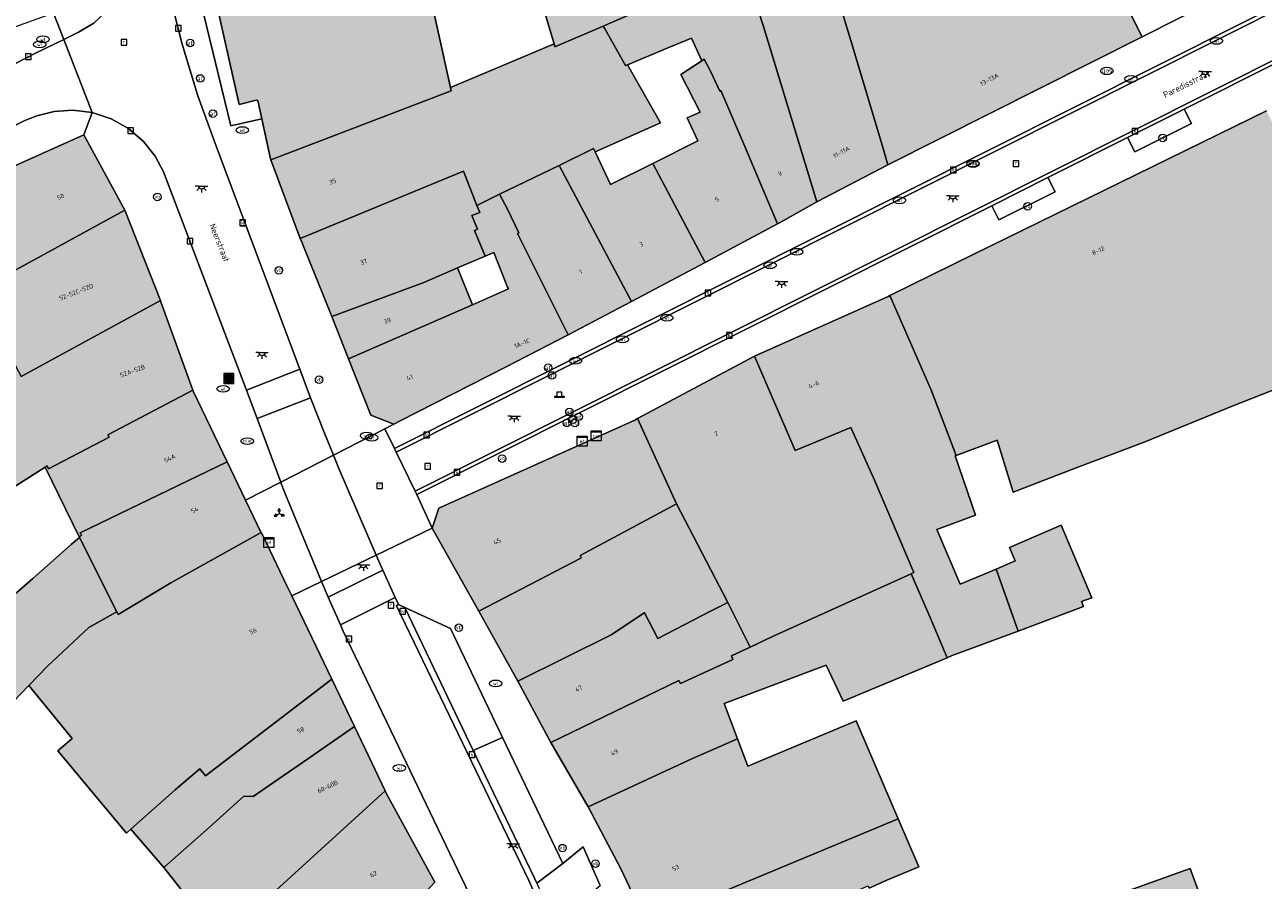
# Model space of a CAD drawing. Header units: metres. Extents: x 196496 to 197479, y 355250 to 356324.
# Tile 78 of 119: x 196817 to 196916, y 356095 to 356163. Entities that reach past the tile are written whole.
import ezdxf
from ezdxf.enums import TextEntityAlignment as Align

# ---------------------------------------------------------------- set-up
doc = ezdxf.new("R2010")
doc.units = ezdxf.units.M
doc.layers.get('0').update_dxf_attribs({"lineweight": 9})
for name, color, linetype, lineweight in [('B-WE-IE-MEUBILAIR_WEGMEUBILAIR-S', 251, 'Continuous', 9), ('B-WE-IE-MEUBILAIR_WEGMEUBILAIR_VERKEERSBORD-S', 251, 'Continuous', 9), ('B-WE-KL-BRANDSTOF_PUT-S', 251, 'Continuous', 9), ('B-WE-KL-DATA-S', 251, 'Continuous', 9), ('B-WE-KL-ET_KAST-S', 251, 'Continuous', 9), ('B-WE-KL-ET_LS_OV_LICHTPUNT-S', 251, 'Continuous', 9), ('B-WE-KL-GAS_PUT-S', 251, 'Continuous', 9), ('B-WE-KL-WATER-S', 251, 'Continuous', 9), ('B-WE-OG-BEBOUWING-GV', 251, 'Continuous', 9), ('B-WE-OG-BEBOUWING_HUISNUMMER-T35', 90, 'Continuous', 9), ('B-WE-OG-BEBOUWING_STRAATNAAM-T35', 130, 'Continuous', 9), ('B-WE-OG-TERREIN_ERF-GV', 251, 'Continuous', 9), ('B-WE-RI-GWA_KOLK-S', 251, 'Continuous', 9), ('B-WE-RI-GWA_RIOOLPUT-S', 251, 'Continuous', 9), ('B-WE-VH-GOOT-G', 251, 'Continuous', 9), ('B-WE-VH-VERHARDING_BETONSTRAATSTEEN-GV', 251, 'Continuous', 9), ('B-WE-VH-VERHARDING_OPEN-GV', 251, 'Continuous', 9), ('B-WE-VH-VERHARDING_STRAATBAKSTEEN-GV', 251, 'Continuous', 9), ('B-WE-VW-AFSLUITPAAL-S', 251, 'Continuous', 9), ('B-WE-VW-VRI-S', 251, 'Continuous', 9), ('B-WE-VW-VRI_POLLER-S', 251, 'Continuous', 9)]:
    doc.layers.add(name, color=color, linetype=linetype, lineweight=lineweight)
doc.layers.add('X-XX-AL-PRESENTATIE_GEBOUW3-V', color=7, linetype='Continuous', lineweight=9, true_color=0xebe1d6)
doc.styles.add('NLCS-ISO', font='NLCS-ISO.ttf')
doc.styles.add('NLCS-ISO-ANNOTATIEF-T35', font='NLCS-ISO.ttf', dxfattribs={"height": 3.5})

# ---------------------------------------------------------------- blocks, each defined once
blk = doc.blocks.new('SIE-WEG_AFVALBAK-SO')
at = {"linetype": 'ByBlock', "lineweight": 18}
h = blk.add_hatch(color=0, dxfattribs=at)
h.dxf.hatch_style = 1
h.paths.add_polyline_path([(-1.5, -1.5), (1.5, -1.5), (1.5, 1.5), (-1.5, 1.5)])
at = {"color": 0, "linetype": 'ByBlock', "lineweight": 18}
for points in [[(-2, -2), (2, -2), (2, 2), (-2, 2)], [(-1.5, -1.5), (1.5, -1.5), (1.5, 1.5), (-1.5, 1.5)]]:
    blk.add_lwpolyline(points, close=True, dxfattribs=at)
blk = doc.blocks.new('SIE-WEG_VERKEERSBORD_WEGWIJZER-SO')
at = {"linetype": 'ByBlock', "lineweight": 18}
h = blk.add_hatch(color=0, dxfattribs=at)
h.dxf.hatch_style = 1
h.paths.add_polyline_path([(0.5, 1), (0, 2), (-0.5, 1)])
h = blk.add_hatch(color=0, dxfattribs=at)
h.dxf.hatch_style = 1
h.paths.add_polyline_path([(-1.38, -0.22), (-2, -1.15), (-0.88, -1.09)])
h = blk.add_hatch(color=0, dxfattribs=at)
h.dxf.hatch_style = 1
h.paths.add_polyline_path([(1.38, -0.22), (2, -1.15), (0.88, -1.09)])
at = {"color": 0, "linetype": 'ByBlock', "lineweight": 18}
for points in [[(-1.13, -0.65), (0, 0)], [(0, 1), (0, 0)], [(1.13, -0.65), (0, 0)]]:
    blk.add_lwpolyline(points, dxfattribs=at)
for points in [[(0.5, 1), (0, 2), (-0.5, 1)], [(-1.38, -0.22), (-2, -1.15), (-0.88, -1.09)], [(1.38, -0.22), (2, -1.15), (0.88, -1.09)]]:
    blk.add_lwpolyline(points, close=True, dxfattribs=at)
blk = doc.blocks.new('SKL-ET_KAST_ELEKTRA-SO')
at = {"color": 0, "linetype": 'ByBlock', "lineweight": 18}
for points in [[(-2, 2), (2, 2), (2, 1.68), (-2, 1.68)], [(-2, 1.52), (2, 1.52), (2, -2), (-2, -2)]]:
    blk.add_lwpolyline(points, close=True, dxfattribs=at)
at = {"color": 0, "linetype": 'ByBlock', "lineweight": 18, "style": 'NLCS-ISO'}
blk.add_text('et', height=1.5, dxfattribs=at).set_placement((0, 0), align=Align.MIDDLE_CENTER)
blk = doc.blocks.new('SKL-DATA_SIGNAAL_CAIKAST-SO')
at = {"color": 0, "linetype": 'ByBlock', "lineweight": 18}
for points in [[(-2, 2), (2, 2), (2, 1.68), (-2, 1.68)], [(-2, 1.52), (2, 1.52), (2, -2), (-2, -2)]]:
    blk.add_lwpolyline(points, close=True, dxfattribs=at)
at = {"color": 0, "linetype": 'ByBlock', "lineweight": 18, "style": 'NLCS-ISO'}
blk.add_text('cai', height=1.5, dxfattribs=at).set_placement((0, 0), align=Align.MIDDLE_CENTER)
blk = doc.blocks.new('SVW-POLLER-SO')
at = {"lineweight": 18}
blk.add_lwpolyline([(2, -1), (2, -0.8), (1, -0.8), (1, 1), (-1, 1), (-1, -0.8), (-2, -0.8), (-2, -1)], close=True, dxfattribs=at)
blk.add_lwpolyline([(-1, -0.8), (1, -0.8)], dxfattribs=at)
blk = doc.blocks.new('SKL-VRI_PAAL-SO')
at = {"lineweight": 18}
blk.add_circle((0, 0), 1.59, dxfattribs=at)
at = {"lineweight": 18, "style": 'NLCS-ISO'}
blk.add_text('vri', height=1.8, dxfattribs=at).set_placement((-0.06, 0.08), align=Align.MIDDLE_CENTER)
blk = doc.blocks.new('SIE-WEG_PAAL_VERKEERSBORD-SO')
at = {"color": 0, "linetype": 'ByBlock', "lineweight": 18}
blk.add_circle((0, 0), 1.5, dxfattribs=at)
at = {"color": 0, "linetype": 'ByBlock', "lineweight": 18, "style": 'NLCS-ISO'}
blk.add_text('vb', height=1.5, dxfattribs=at).set_placement((0, 0.13), align=Align.MIDDLE_CENTER)
blk = doc.blocks.new('SVW-AFSLUITPAAL-SO')
at = {"lineweight": 18}
blk.add_circle((0, 0), 1.5, dxfattribs=at)
at = {"lineweight": 18, "style": 'NLCS-ISO'}
blk.add_text('af', height=1.8, dxfattribs=at).set_placement((0, 0), align=Align.MIDDLE_CENTER)
blk = doc.blocks.new('SKL-BENZINEPUT_OLIEPUT-SO')
at = {"color": 0, "linetype": 'ByBlock', "lineweight": 18}
blk.add_ellipse((0, 0), major_axis=(2.5, 0), ratio=0.54, dxfattribs=at)
at = {"color": 0, "linetype": 'ByBlock', "lineweight": 18, "style": 'NLCS-ISO'}
blk.add_text('olie', height=1.5, dxfattribs=at).set_placement((0, 0.16), align=Align.MIDDLE_CENTER)
blk = doc.blocks.new('SRI-KOLK-SO')
at = {"color": 0, "linetype": 'ByBlock', "lineweight": 18}
blk.add_lwpolyline([(-1.125, -1.125), (1.125, -1.125), (1.125, 1.125), (-1.125, 1.125)], close=True, dxfattribs=at)
at = {"color": 0, "linetype": 'ByBlock', "lineweight": 18, "style": 'NLCS-ISO'}
blk.add_text('k', height=1.5, dxfattribs=at).set_placement((0, 0), align=Align.MIDDLE_CENTER)
blk = doc.blocks.new('SKL-WATER_WATERLEIDINGPUT-SO')
at = {"color": 0, "linetype": 'ByBlock', "lineweight": 18}
blk.add_ellipse((0, 0), major_axis=(2.5, 0), ratio=0.54, dxfattribs=at)
at = {"color": 0, "linetype": 'ByBlock', "lineweight": 18, "style": 'NLCS-ISO'}
blk.add_text('wl', height=1.5, dxfattribs=at).set_placement((0, 0), align=Align.MIDDLE_CENTER)
blk = doc.blocks.new('SRI-PUT_INSPECTIEPUT_RIOOLPUT-SO')
at = {"color": 0, "linetype": 'ByBlock', "lineweight": 18}
blk.add_lwpolyline([(-1.12, -1.12), (1.12, -1.12), (1.12, 1.12), (-1.12, 1.12)], close=True, dxfattribs=at)
at = {"color": 0, "linetype": 'ByBlock', "lineweight": 18, "style": 'NLCS-ISO'}
blk.add_text('r', height=1.5, dxfattribs=at).set_placement((0, 0.28), align=Align.MIDDLE_CENTER)
blk = doc.blocks.new('SKL-GAS_PUT-SO')
at = {"color": 0, "linetype": 'ByBlock', "lineweight": 18}
blk.add_ellipse((0, 0), major_axis=(2.5, 0), ratio=0.601255, dxfattribs=at)
at = {"color": 0, "linetype": 'ByBlock', "lineweight": 18, "style": 'NLCS-ISO'}
blk.add_text('gas', height=1.8, dxfattribs=at).set_placement((0.12, 0.3), align=Align.MIDDLE_CENTER)
blk = doc.blocks.new('SKL-ET_OV_LICHTPUNT-SO')
at = {"color": 0, "linetype": 'ByBlock', "lineweight": 18}
for points in [[(-1.25, 0), (-2.5, 0)], [(1.25, 0), (2.5, 0)], [(-0.92, -0.85), (-1.83, -1.7)], [(0, -1.25), (0, -2.5)], [(0.92, -0.85), (1.83, -1.7)]]:
    blk.add_lwpolyline(points, dxfattribs=at)
blk.add_lwpolyline([(0, 0), (1.25, 0, -1), (-1.25, 0)], format="xyb", close=True, dxfattribs=at)

msp = doc.modelspace()

# ---------------------------------------------------------------- hatches: boundary and pattern name
at = {"layer": 'X-XX-AL-PRESENTATIE_GEBOUW3-V'}
for points in [[(196906.227, 356162.048), (196898.574, 356177.232), (196897.505, 356179.354), (196883.962, 356172.553), (196883.453, 356172.297), (196883.005, 356173.175), (196882.462, 356174.24), (196880.032, 356173.004), (196878.881, 356175.273), (196872.278, 356171.928), (196871.897, 356173.205), (196859.439, 356169.476), (196857.108, 356168.778), (196859.29, 356161.488), (196859.359, 356161.258), (196863.218, 356162.908), (196872.467, 356166.949), (196873.558, 356167.458), (196874.403, 356167.852), (196874.529, 356167.465), (196880.467, 356169.513), (196880.871, 356168.701), (196883.128, 356161.225), (196885.552, 356153.144), (196885.923, 356151.827)], [(196832.483, 356171.152), (196833.437, 356166.951), (196831.907, 356166.613), (196834.147, 356156.647), (196835.505, 356156.994), (196835.641, 356156.98), (196835.961, 356155.512), (196836.659, 356152.309), (196836.686, 356152.237), (196851.088, 356157.738), (196851.027, 356158.014), (196849.099, 356166.679), (196848.681, 356168.558), (196847.278, 356174.865), (196847.441, 356174.907), (196847.335, 356175.303), (196847.288, 356175.451)], [(196874.529, 356167.465), (196876.021, 356162.878), (196880.265, 356148.898), (196885.923, 356151.827), (196885.552, 356153.144), (196883.128, 356161.225), (196880.871, 356168.701), (196880.467, 356169.513)], [(196880.265, 356148.898), (196876.021, 356162.878), (196874.529, 356167.465), (196874.403, 356167.852), (196873.558, 356167.458), (196872.467, 356166.949), (196863.218, 356162.908), (196863.315, 356162.736), (196864.992, 356159.754), (196865.149, 356159.819), (196868.33, 356161.142), (196870.252, 356161.942), (196871.091, 356160.136), (196871.28, 356160.272), (196871.776, 356159.298), (196872.51, 356157.725), (196872.599, 356157.759), (196874.511, 356153.311), (196877.12, 356147.126), (196877.297, 356147.22)], [(196862.569, 356152.879), (196867.785, 356155.189), (196865.149, 356159.819), (196864.992, 356159.754), (196863.315, 356162.736), (196863.218, 356162.908), (196859.359, 356161.258), (196859.29, 356161.488), (196851.027, 356158.014), (196851.088, 356157.738), (196836.686, 356152.237), (196839.032, 356145.975), (196852.062, 356151.339), (196853.113, 356148.606), (196854.938, 356149.485), (196859.707, 356151.792), (196862.45, 356153.13)], [(196877.12, 356147.126), (196874.511, 356153.311), (196872.599, 356157.759), (196872.51, 356157.725), (196871.776, 356159.298), (196871.28, 356160.272), (196871.091, 356160.136), (196869.409, 356159.032), (196870.954, 356156.047), (196869.913, 356155.577), (196870.778, 356153.758), (196867.163, 356151.956), (196871.345, 356144.06)], [(196935.773, 356133.767), (196934.519, 356136.927), (196926.91, 356133.662), (196924.82, 356132.764), (196923.239, 356136.444), (196932.308, 356140.009), (196930.252, 356145.424), (196924.398, 356143.118), (196921.178, 356150.541), (196921.045, 356150.9), (196919.214, 356150.035), (196916.149, 356156.153), (196892.806, 356144.714), (196886.095, 356141.404), (196889.426, 356133.819), (196891.385, 356128.655), (196894.667, 356129.872), (196895.93, 356125.737), (196900.957, 356127.673), (196906.384, 356129.72), (196913.542, 356132.632), (196921.203, 356135.643), (196922.811, 356131.901), (196924.16, 356128.768), (196928.258, 356130.531)], [(196821.763, 356154.244), (196807.153, 356147.691), (196810.41, 356140.431), (196810.485, 356140.263), (196825.027, 356148.227)], [(196865.471, 356140.945), (196871.345, 356144.06), (196867.163, 356151.956), (196863.804, 356150.282), (196862.569, 356152.879), (196862.45, 356153.13), (196859.707, 356151.792)], [(196860.421, 356138.266), (196865.471, 356140.945), (196859.707, 356151.792), (196854.938, 356149.485), (196855.562, 356148.29), (196856.483, 356146.425), (196856.362, 356146.359)], [(196841.541, 356139.745), (196848.905, 356142.45), (196851.59, 356143.613), (196853.787, 356144.564), (196852.937, 356146.612), (196853.181, 356146.713), (196852.739, 356147.785), (196853.357, 356148.041), (196853.113, 356148.606), (196852.062, 356151.339), (196839.032, 356145.975), (196839.15, 356145.66)], [(196853.787, 356144.564), (196854.487, 356144.855), (196855.579, 356142.089), (196855.657, 356141.934), (196852.774, 356140.678), (196842.888, 356136.373), (196844.664, 356131.856), (196846.511, 356131.152), (196846.956, 356131.38), (196855.475, 356135.734), (196860.421, 356138.266), (196856.362, 356146.359), (196856.483, 356146.425), (196855.562, 356148.29), (196854.938, 356149.485), (196853.113, 356148.606), (196853.357, 356148.041), (196852.739, 356147.785), (196853.181, 356146.713), (196852.937, 356146.612)], [(196802.626, 356134.182), (196797.399, 356140.746), (196788.676, 356134.443), (196790.487, 356131.954), (196782.809, 356125.625), (196787.004, 356120.551), (196792.408, 356125.019), (196798.103, 356130.146), (196801.358, 356126.443), (196806.464, 356130.741), (196810.56, 356133.154), (196811.84, 356133.984), (196816.026, 356136.319), (196816.755, 356134.961), (196827.866, 356141.014), (196825.027, 356148.227), (196810.485, 356140.263), (196809.383, 356139.637), (196809.597, 356139.198)], [(196852.774, 356140.678), (196851.59, 356143.613), (196848.905, 356142.45), (196841.541, 356139.745), (196842.888, 356136.373)], [(196815.558, 356125.485), (196815.459, 356125.684), (196818.67, 356127.733), (196818.82, 356127.829), (196818.941, 356127.585), (196823.773, 356130.113), (196823.675, 356130.312), (196830.449, 356133.875), (196827.903, 356140.919), (196827.866, 356141.014), (196816.755, 356134.961), (196816.026, 356136.319), (196811.84, 356133.984), (196810.56, 356133.154), (196806.464, 356130.741), (196801.358, 356126.443), (196798.103, 356130.146), (196792.408, 356125.019), (196792.514, 356124.893), (196797.702, 356118.768), (196800.892, 356119.555), (196800.847, 356119.725), (196807.562, 356121.404), (196807.748, 356121.45), (196811.119, 356122.274), (196811.587, 356122.545)], [(196875.283, 356136.587), (196878.535, 356129.059), (196882.985, 356130.875), (196884.867, 356126.681), (196888.012, 356119.315), (196887.789, 356119.214), (196889.379, 356115.551), (196890.663, 356112.519), (196891.075, 356112.691), (196896.329, 356114.651), (196894.567, 356119.596), (196891.697, 356118.392), (196889.847, 356122.743), (196892.918, 356123.89), (196891.308, 356128.627), (196891.385, 356128.655), (196889.426, 356133.819), (196886.095, 356141.404), (196885.954, 356141.335)], [(196873.168, 356116.936), (196874.947, 356113.374), (196876.72, 356114.211), (196887.789, 356119.214), (196888.012, 356119.315), (196884.867, 356126.681), (196882.985, 356130.875), (196878.535, 356129.059), (196875.283, 356136.587), (196865.962, 356131.6), (196869.076, 356124.808)], [(196830.449, 356133.875), (196823.675, 356130.312), (196823.773, 356130.113), (196818.941, 356127.585), (196818.82, 356127.829), (196818.67, 356127.733), (196821.387, 356122.171), (196821.575, 356122.263), (196821.46, 356122.495), (196833.191, 356128.139), (196830.501, 356133.731)], [(196869.076, 356124.808), (196865.962, 356131.6), (196865.733, 356131.478), (196850.094, 356124.454), (196849.573, 356122.862), (196853.284, 356116.234), (196861.415, 356120.475), (196861.474, 356120.506), (196861.437, 356120.562), (196861.368, 356120.668), (196864.802, 356122.512), (196868.42, 356124.456)], [(196835.905, 356122.503), (196835.882, 356122.546), (196834.656, 356125.094), (196833.191, 356128.139), (196821.46, 356122.495), (196821.575, 356122.263), (196821.387, 356122.171), (196821.413, 356122.12), (196824.396, 356116.186), (196824.501, 356115.977), (196828.71, 356118.5)], [(196871.843, 356116.253), (196873.168, 356116.936), (196869.076, 356124.808), (196868.42, 356124.456), (196864.802, 356122.512), (196861.368, 356120.668), (196861.437, 356120.562), (196861.474, 356120.506), (196861.415, 356120.475), (196853.284, 356116.234), (196856.408, 356110.65), (196863.91, 356114.382), (196866.484, 356116.097), (196866.505, 356116.111), (196867.196, 356114.775), (196867.57, 356114.051)], [(196815.649, 356109.057), (196815.873, 356108.71), (196815.885, 356108.692), (196816.146, 356108.95), (196816.103, 356108.992), (196817.367, 356110.301), (196818.863, 356111.85), (196822.15, 356114.918), (196824.273, 356116.117), (196824.396, 356116.186), (196821.413, 356122.12), (196820.753, 356121.539), (196817.684, 356118.838), (196816.408, 356117.715), (196812.535, 356113.883)], [(196838.347, 356117.447), (196837.952, 356118.266), (196836.092, 356122.151), (196835.905, 356122.503), (196828.71, 356118.5), (196824.501, 356115.977), (196824.396, 356116.186), (196824.273, 356116.117), (196822.15, 356114.918), (196818.863, 356111.85), (196817.367, 356110.301), (196820.829, 356106.067), (196819.682, 356105.086), (196825.157, 356098.512), (196825.519, 356098.834), (196829.05, 356101.97), (196831.014, 356103.651), (196831.467, 356103.097), (196841.545, 356110.818)], [(196894.567, 356119.596), (196896.329, 356114.651), (196901.553, 356116.599), (196901.4, 356117.009), (196902.208, 356117.296), (196899.766, 356123.089), (196895.654, 356121.31), (196896.11, 356120.244)], [(196862.007, 356100.63), (196870.33, 356104.476), (196873.936, 356106.041), (196872.856, 356108.864), (196881.016, 356111.922), (196882.374, 356109.062), (196890.663, 356112.519), (196889.379, 356115.551), (196887.789, 356119.214), (196876.72, 356114.211), (196874.947, 356113.374), (196873.448, 356112.673), (196873.565, 356112.371), (196869.393, 356110.451), (196869.252, 356110.694), (196859.028, 356105.751)], [(196873.168, 356116.936), (196871.843, 356116.253), (196867.57, 356114.051), (196867.196, 356114.775), (196866.505, 356116.111), (196866.484, 356116.097), (196863.91, 356114.382), (196856.408, 356110.65), (196859.028, 356105.751), (196869.252, 356110.694), (196869.393, 356110.451), (196873.565, 356112.371), (196873.448, 356112.673), (196874.947, 356113.374)], [(196825.519, 356098.834), (196828.138, 356095.794), (196831.796, 356098.995), (196834.533, 356101.468), (196835.269, 356101.455), (196839.704, 356104.509), (196843.371, 356107.034), (196841.545, 356110.818), (196831.467, 356103.097), (196831.014, 356103.651), (196829.05, 356101.97)], [(196866.679, 356091.334), (196868.02, 356091.89), (196886.767, 356099.659), (196883.415, 356107.48), (196874.765, 356103.875), (196873.936, 356106.041), (196870.33, 356104.476), (196862.007, 356100.63), (196864.607, 356095.691)], [(196845.808, 356101.906), (196843.371, 356107.034), (196839.704, 356104.509), (196835.269, 356101.455), (196834.533, 356101.468), (196831.796, 356098.995), (196828.138, 356095.794), (196831.7, 356091.255), (196832.881, 356090.135)], [(196831.071, 356076.499), (196838.909, 356084.006), (196839.37, 356083.508), (196849.785, 356094.605), (196845.924, 356101.662), (196845.808, 356101.906), (196832.881, 356090.135), (196831.7, 356091.255), (196826.166, 356085.199), (196824.48, 356083.697)], [(196868.02, 356091.89), (196866.679, 356091.334), (196868.334, 356087.623), (196884.364, 356094.318), (196884.436, 356094.139), (196885.853, 356094.782), (196888.399, 356095.852), (196886.767, 356099.659)], [(196898.687, 356085.67), (196898.809, 356085.713), (196912.009, 356090.369), (196910.07, 356095.711), (196896.871, 356090.966)]]:
    msp.add_hatch(color=256, dxfattribs=at).paths.add_polyline_path(points)

# ---------------------------------------------------------------- linework, layer by layer
at = {"layer": 'B-WE-OG-BEBOUWING-GV', "flags": 128}
for points in [[(196880.871, 356168.701), (196883.128, 356161.225), (196885.552, 356153.144), (196885.923, 356151.827), (196906.227, 356162.048), (196898.574, 356177.232)], [(196857.108, 356168.778), (196859.29, 356161.488), (196859.359, 356161.258), (196863.218, 356162.908), (196872.467, 356166.949)], [(196916.149, 356156.153), (196892.806, 356144.714), (196886.095, 356141.404), (196889.426, 356133.819), (196891.385, 356128.655), (196894.667, 356129.872), (196895.93, 356125.737), (196900.957, 356127.673), (196906.384, 356129.72), (196913.542, 356132.632), (196921.203, 356135.643)], [(196815.459, 356125.684), (196818.67, 356127.733), (196818.82, 356127.829), (196818.941, 356127.585), (196823.773, 356130.113), (196823.675, 356130.312), (196830.449, 356133.875), (196827.903, 356140.919), (196827.866, 356141.014), (196816.755, 356134.961)]]:
    msp.add_lwpolyline(points, dxfattribs=at)
for points in [[(196832.483, 356171.152), (196833.437, 356166.951), (196831.907, 356166.613), (196834.147, 356156.647), (196835.505, 356156.994), (196835.641, 356156.98), (196835.961, 356155.512), (196836.659, 356152.309), (196836.686, 356152.237), (196851.088, 356157.738), (196851.027, 356158.014), (196849.099, 356166.679), (196848.681, 356168.558), (196847.278, 356174.865), (196847.441, 356174.907), (196847.335, 356175.303), (196847.288, 356175.451)], [(196874.529, 356167.465), (196876.021, 356162.878), (196880.265, 356148.898), (196885.923, 356151.827), (196885.552, 356153.144), (196883.128, 356161.225), (196880.871, 356168.701), (196880.467, 356169.513)], [(196880.265, 356148.898), (196876.021, 356162.878), (196874.529, 356167.465), (196874.403, 356167.852), (196873.558, 356167.458), (196872.467, 356166.949), (196863.218, 356162.908), (196863.315, 356162.736), (196864.992, 356159.754), (196865.149, 356159.819), (196868.33, 356161.142), (196870.252, 356161.942), (196871.091, 356160.136), (196871.28, 356160.272), (196871.776, 356159.298), (196872.51, 356157.725), (196872.599, 356157.759), (196874.511, 356153.311), (196877.12, 356147.126), (196877.297, 356147.22)], [(196862.569, 356152.879), (196867.785, 356155.189), (196865.149, 356159.819), (196864.992, 356159.754), (196863.315, 356162.736), (196863.218, 356162.908), (196859.359, 356161.258), (196859.29, 356161.488), (196851.027, 356158.014), (196851.088, 356157.738), (196836.686, 356152.237), (196839.032, 356145.975), (196852.062, 356151.339), (196853.113, 356148.606), (196854.938, 356149.485), (196859.707, 356151.792), (196862.45, 356153.13)], [(196877.12, 356147.126), (196874.511, 356153.311), (196872.599, 356157.759), (196872.51, 356157.725), (196871.776, 356159.298), (196871.28, 356160.272), (196871.091, 356160.136), (196869.409, 356159.032), (196870.954, 356156.047), (196869.913, 356155.577), (196870.778, 356153.758), (196867.163, 356151.956), (196871.345, 356144.06)], [(196821.763, 356154.244), (196807.153, 356147.691), (196810.41, 356140.431), (196810.485, 356140.263), (196825.027, 356148.227)], [(196865.471, 356140.945), (196871.345, 356144.06), (196867.163, 356151.956), (196863.804, 356150.282), (196862.569, 356152.879), (196862.45, 356153.13), (196859.707, 356151.792)], [(196860.421, 356138.266), (196865.471, 356140.945), (196859.707, 356151.792), (196854.938, 356149.485), (196855.562, 356148.29), (196856.483, 356146.425), (196856.362, 356146.359)], [(196841.541, 356139.745), (196848.905, 356142.45), (196851.59, 356143.613), (196853.787, 356144.564), (196852.937, 356146.612), (196853.181, 356146.713), (196852.739, 356147.785), (196853.357, 356148.041), (196853.113, 356148.606), (196852.062, 356151.339), (196839.032, 356145.975), (196839.15, 356145.66)], [(196853.787, 356144.564), (196854.487, 356144.855), (196855.579, 356142.089), (196855.657, 356141.934), (196852.774, 356140.678), (196842.888, 356136.373), (196844.664, 356131.856), (196846.511, 356131.152), (196846.956, 356131.38), (196855.475, 356135.734), (196860.421, 356138.266), (196856.362, 356146.359), (196856.483, 356146.425), (196855.562, 356148.29), (196854.938, 356149.485), (196853.113, 356148.606), (196853.357, 356148.041), (196852.739, 356147.785), (196853.181, 356146.713), (196852.937, 356146.612)], [(196802.626, 356134.182), (196797.399, 356140.746), (196788.676, 356134.443), (196790.487, 356131.954), (196782.809, 356125.625), (196787.004, 356120.551), (196792.408, 356125.019), (196798.103, 356130.146), (196801.358, 356126.443), (196806.464, 356130.741), (196810.56, 356133.154), (196811.84, 356133.984), (196816.026, 356136.319), (196816.755, 356134.961), (196827.866, 356141.014), (196825.027, 356148.227), (196810.485, 356140.263), (196809.383, 356139.637), (196809.597, 356139.198)], [(196852.774, 356140.678), (196851.59, 356143.613), (196848.905, 356142.45), (196841.541, 356139.745), (196842.888, 356136.373)], [(196875.283, 356136.587), (196878.535, 356129.059), (196882.985, 356130.875), (196884.867, 356126.681), (196888.012, 356119.315), (196887.789, 356119.214), (196889.379, 356115.551), (196890.663, 356112.519), (196891.075, 356112.691), (196896.329, 356114.651), (196894.567, 356119.596), (196891.697, 356118.392), (196889.847, 356122.743), (196892.918, 356123.89), (196891.308, 356128.627), (196891.385, 356128.655), (196889.426, 356133.819), (196886.095, 356141.404), (196885.954, 356141.335)], [(196873.168, 356116.936), (196874.947, 356113.374), (196876.72, 356114.211), (196887.789, 356119.214), (196888.012, 356119.315), (196884.867, 356126.681), (196882.985, 356130.875), (196878.535, 356129.059), (196875.283, 356136.587), (196865.962, 356131.6), (196869.076, 356124.808)], [(196830.449, 356133.875), (196823.675, 356130.312), (196823.773, 356130.113), (196818.941, 356127.585), (196818.82, 356127.829), (196818.67, 356127.733), (196821.387, 356122.171), (196821.575, 356122.263), (196821.46, 356122.495), (196833.191, 356128.139), (196830.501, 356133.731)], [(196869.076, 356124.808), (196865.962, 356131.6), (196865.733, 356131.478), (196850.094, 356124.454), (196849.573, 356122.862), (196853.284, 356116.234), (196861.415, 356120.475), (196861.474, 356120.506), (196861.437, 356120.562), (196861.368, 356120.668), (196864.802, 356122.512), (196868.42, 356124.456)], [(196835.905, 356122.503), (196835.882, 356122.546), (196834.656, 356125.094), (196833.191, 356128.139), (196821.46, 356122.495), (196821.575, 356122.263), (196821.387, 356122.171), (196821.413, 356122.12), (196824.396, 356116.186), (196824.501, 356115.977), (196828.71, 356118.5)], [(196871.843, 356116.253), (196873.168, 356116.936), (196869.076, 356124.808), (196868.42, 356124.456), (196864.802, 356122.512), (196861.368, 356120.668), (196861.437, 356120.562), (196861.474, 356120.506), (196861.415, 356120.475), (196853.284, 356116.234), (196856.408, 356110.65), (196863.91, 356114.382), (196866.484, 356116.097), (196866.505, 356116.111), (196867.196, 356114.775), (196867.57, 356114.051)], [(196815.649, 356109.057), (196815.873, 356108.71), (196815.885, 356108.692), (196816.146, 356108.95), (196816.103, 356108.992), (196817.367, 356110.301), (196818.863, 356111.85), (196822.15, 356114.918), (196824.273, 356116.117), (196824.396, 356116.186), (196821.413, 356122.12), (196820.753, 356121.539), (196817.684, 356118.838), (196816.408, 356117.715), (196812.535, 356113.883)], [(196838.347, 356117.447), (196837.952, 356118.266), (196836.092, 356122.151), (196835.905, 356122.503), (196828.71, 356118.5), (196824.501, 356115.977), (196824.396, 356116.186), (196824.273, 356116.117), (196822.15, 356114.918), (196818.863, 356111.85), (196817.367, 356110.301), (196820.829, 356106.067), (196819.682, 356105.086), (196825.157, 356098.512), (196825.519, 356098.834), (196829.05, 356101.97), (196831.014, 356103.651), (196831.467, 356103.097), (196841.545, 356110.818)], [(196894.567, 356119.596), (196896.329, 356114.651), (196901.553, 356116.599), (196901.4, 356117.009), (196902.208, 356117.296), (196899.766, 356123.089), (196895.654, 356121.31), (196896.11, 356120.244)], [(196862.007, 356100.63), (196870.33, 356104.476), (196873.936, 356106.041), (196872.856, 356108.864), (196881.016, 356111.922), (196882.374, 356109.062), (196890.663, 356112.519), (196889.379, 356115.551), (196887.789, 356119.214), (196876.72, 356114.211), (196874.947, 356113.374), (196873.448, 356112.673), (196873.565, 356112.371), (196869.393, 356110.451), (196869.252, 356110.694), (196859.028, 356105.751)], [(196873.168, 356116.936), (196871.843, 356116.253), (196867.57, 356114.051), (196867.196, 356114.775), (196866.505, 356116.111), (196866.484, 356116.097), (196863.91, 356114.382), (196856.408, 356110.65), (196859.028, 356105.751), (196869.252, 356110.694), (196869.393, 356110.451), (196873.565, 356112.371), (196873.448, 356112.673), (196874.947, 356113.374)], [(196825.519, 356098.834), (196828.138, 356095.794), (196831.796, 356098.995), (196834.533, 356101.468), (196835.269, 356101.455), (196839.704, 356104.509), (196843.371, 356107.034), (196841.545, 356110.818), (196831.467, 356103.097), (196831.014, 356103.651), (196829.05, 356101.97)], [(196866.679, 356091.334), (196868.02, 356091.89), (196886.767, 356099.659), (196883.415, 356107.48), (196874.765, 356103.875), (196873.936, 356106.041), (196870.33, 356104.476), (196862.007, 356100.63), (196864.607, 356095.691)], [(196845.808, 356101.906), (196843.371, 356107.034), (196839.704, 356104.509), (196835.269, 356101.455), (196834.533, 356101.468), (196831.796, 356098.995), (196828.138, 356095.794), (196831.7, 356091.255), (196832.881, 356090.135)], [(196831.071, 356076.499), (196838.909, 356084.006), (196839.37, 356083.508), (196849.785, 356094.605), (196845.924, 356101.662), (196845.808, 356101.906), (196832.881, 356090.135), (196831.7, 356091.255), (196826.166, 356085.199), (196824.48, 356083.697)], [(196868.02, 356091.89), (196866.679, 356091.334), (196868.334, 356087.623), (196884.364, 356094.318), (196884.436, 356094.139), (196885.853, 356094.782), (196888.399, 356095.852), (196886.767, 356099.659)], [(196898.687, 356085.67), (196898.809, 356085.713), (196912.009, 356090.369), (196910.07, 356095.711), (196896.871, 356090.966)]]:
    msp.add_lwpolyline(points, close=True, dxfattribs=at)
at = {"layer": 'B-WE-OG-TERREIN_ERF-GV', "flags": 128}
for points in [[(196898.574, 356177.232), (196906.227, 356162.048), (196917.84, 356167.925)], [(196849.099, 356166.679), (196851.027, 356158.014), (196859.29, 356161.488), (196857.108, 356168.778)], [(196921.203, 356135.643), (196913.542, 356132.632), (196906.384, 356129.72), (196900.957, 356127.673), (196895.93, 356125.737), (196894.667, 356129.872), (196891.385, 356128.655), (196891.308, 356128.627), (196892.918, 356123.89), (196889.847, 356122.743), (196891.697, 356118.392), (196894.567, 356119.596), (196896.11, 356120.244), (196895.654, 356121.31), (196899.766, 356123.089), (196902.208, 356117.296), (196901.4, 356117.009), (196901.553, 356116.599), (196896.329, 356114.651), (196891.075, 356112.691), (196890.663, 356112.519), (196882.374, 356109.062), (196881.016, 356111.922), (196872.856, 356108.864), (196873.936, 356106.041), (196874.765, 356103.875), (196883.415, 356107.48), (196886.767, 356099.659), (196888.399, 356095.852), (196885.853, 356094.782), (196884.436, 356094.139)], [(196816.408, 356117.715), (196817.684, 356118.838), (196820.753, 356121.539), (196821.413, 356122.12), (196821.387, 356122.171), (196818.67, 356127.733), (196815.459, 356125.684)], [(196831.7, 356091.255), (196828.138, 356095.794), (196825.519, 356098.834), (196825.157, 356098.512), (196819.682, 356105.086), (196820.829, 356106.067), (196817.367, 356110.301), (196816.103, 356108.992)]]:
    msp.add_lwpolyline(points, dxfattribs=at)
for points in [[(196865.149, 356159.819), (196867.785, 356155.189), (196862.569, 356152.879), (196863.804, 356150.282), (196867.163, 356151.956), (196870.778, 356153.758), (196869.913, 356155.577), (196870.954, 356156.047), (196869.409, 356159.032), (196871.091, 356160.136), (196870.252, 356161.942), (196868.33, 356161.142)], [(196852.774, 356140.678), (196855.657, 356141.934), (196855.579, 356142.089), (196854.487, 356144.855), (196853.787, 356144.564), (196851.59, 356143.613)], [(196898.809, 356085.713), (196898.687, 356085.67), (196896.871, 356090.966), (196910.07, 356095.711), (196912.009, 356090.369)]]:
    msp.add_lwpolyline(points, close=True, dxfattribs=at)
at = {"layer": 'B-WE-VH-GOOT-G', "flags": 128}
for points in [[(196948.365, 356179.959), (196846.681, 356128.926)], [(196848.211, 356125.819), (196949.903, 356176.862)], [(196846.885, 356116.76), (196846.713, 356116.671), (196857.273, 356094.746), (196859.745, 356089.153), (196862.077, 356083.501), (196866.222, 356072.316), (196870.071, 356061.026)]]:
    msp.add_lwpolyline(points, dxfattribs=at)
at = {"layer": 'B-WE-VH-VERHARDING_BETONSTRAATSTEEN-GV', "flags": 128}
for points in [[(196846.543, 356129.207), (196846.681, 356128.926), (196948.365, 356179.959), (196948.226, 356180.227)], [(196942.42, 356172.766), (196947.318, 356175.224), (196949.319, 356176.228), (196950.039, 356176.59), (196949.903, 356176.862), (196848.211, 356125.819), (196848.347, 356125.543), (196894.223, 356148.572), (196898.704, 356150.821), (196905.073, 356154.018), (196909.587, 356156.284), (196932.558, 356167.815), (196937.519, 356170.305)], [(196823.576, 356164.094), (196822.547, 356163.134), (196821.331, 356162.426), (196820.15, 356161.846), (196822.431, 356156.009), (196823.944, 356155.513), (196825.33, 356154.728), (196826.513, 356153.708), (196827.446, 356152.528), (196828.113, 356151.268), (196834.75, 356133.865), (196838.993, 356135.535), (196832.325, 356153.321), (196830.851, 356157.349), (196829.61, 356161.454), (196828.631, 356165.338)], [(196817.999, 356155.74), (196819.38, 356156.094), (196820.88, 356156.198), (196822.431, 356156.009), (196820.15, 356161.846), (196817.846, 356160.714), (196813.358, 356158.404), (196808.957, 356155.926), (196804.652, 356153.285), (196800.452, 356150.486), (196798.213, 356148.933), (196774.553, 356132.136), (196767.671, 356127.25), (196769.999, 356123.931), (196787.335, 356136.287), (196799.77, 356145.15), (196803.899, 356148.007), (196808.163, 356150.668), (196812.548, 356153.125), (196817.039, 356155.369), (196817.513, 356155.565)], [(196909.587, 356156.284), (196905.073, 356154.018), (196905.655, 356152.872), (196910.165, 356155.136)], [(196894.223, 356148.572), (196894.786, 356147.454), (196899.279, 356149.674), (196898.704, 356150.821)], [(196838.993, 356135.535), (196834.75, 356133.865), (196835.586, 356131.609), (196839.858, 356133.256)], [(196839.858, 356133.256), (196835.586, 356131.609), (196837.467, 356126.531), (196841.675, 356128.681), (196840.963, 356130.432)], [(196837.467, 356126.531), (196837.54, 356126.335), (196837.853, 356125.531), (196840.73, 356118.596), (196845.1, 356120.704), (196842.104, 356127.624), (196841.675, 356128.681)], [(196841.245, 356117.354), (196845.614, 356119.517), (196845.1, 356120.704), (196840.73, 356118.596)], [(196842.232, 356115.136), (196846.619, 356117.33), (196845.614, 356119.517), (196841.245, 356117.354)], [(196854.502, 356089.366), (196855.301, 356087.521), (196856.082, 356085.668), (196858.635, 356079.24), (196862.141, 356069.649), (196865.354, 356059.955), (196865.474, 356059.576), (196870.071, 356061.026), (196866.222, 356072.316), (196862.077, 356083.501), (196859.745, 356089.153), (196857.273, 356094.746), (196846.713, 356116.671), (196846.885, 356116.76), (196846.619, 356117.33), (196842.232, 356115.136), (196842.43, 356114.699), (196853.516, 356091.58)], [(196847.38, 356116.53), (196852.842, 356105.132), (196855.184, 356106.145), (196851.018, 356114.842)], [(196857.908, 356094.526), (196859.989, 356096.114), (196855.184, 356106.145), (196852.842, 356105.132), (196857.724, 356094.944)], [(196857.908, 356094.526), (196859.31, 356091.348), (196862.975, 356094.348), (196861.614, 356097.434), (196859.989, 356096.114)]]:
    msp.add_lwpolyline(points, close=True, dxfattribs=at)
msp.add_lwpolyline([(196857.908, 356094.526), (196857.724, 356094.944), (196852.842, 356105.132), (196847.38, 356116.53), (196846.885, 356116.76), (196846.713, 356116.671), (196857.273, 356094.746)], dxfattribs=at)
at = {"layer": 'B-WE-VH-VERHARDING_OPEN-GV', "flags": 128}
for points in [[(196846.681, 356128.926), (196848.211, 356125.819), (196949.903, 356176.862), (196948.365, 356179.959)], [(196835.961, 356155.512), (196835.641, 356156.98), (196835.505, 356156.994), (196834.147, 356156.647), (196831.907, 356166.613), (196830.809, 356166.006), (196833.498, 356154.94)]]:
    msp.add_lwpolyline(points, close=True, dxfattribs=at)
at = {"layer": 'B-WE-VH-VERHARDING_STRAATBAKSTEEN-GV', "flags": 128}
for points in [[(196871.345, 356144.06), (196865.471, 356140.945), (196860.421, 356138.266), (196855.475, 356135.734), (196846.956, 356131.38), (196846.511, 356131.152), (196845.773, 356130.775), (196846.543, 356129.207), (196948.226, 356180.227), (196948.332, 356182.783), (196941.645, 356179.643), (196933.705, 356175.908), (196928.634, 356173.331), (196918.627, 356168.287), (196918.616, 356168.309), (196917.84, 356167.925), (196906.227, 356162.048), (196885.923, 356151.827), (196880.265, 356148.898), (196877.297, 356147.22), (196877.12, 356147.126)], [(196838.993, 356135.535), (196839.858, 356133.256), (196840.963, 356130.432), (196841.675, 356128.681), (196845.773, 356130.775), (196846.511, 356131.152), (196844.664, 356131.856), (196842.888, 356136.373), (196841.541, 356139.745), (196839.15, 356145.66), (196839.032, 356145.975), (196836.686, 356152.237), (196836.659, 356152.309), (196835.961, 356155.512), (196833.498, 356154.94), (196830.809, 356166.006), (196828.631, 356165.338), (196829.61, 356161.454), (196830.851, 356157.349), (196832.325, 356153.321)], [(196765.683, 356127.134), (196773.963, 356132.987), (196774.139, 356132.733), (196774.553, 356132.136), (196798.213, 356148.933), (196800.452, 356150.486), (196804.652, 356153.285), (196808.957, 356155.926), (196813.358, 356158.404), (196817.846, 356160.714), (196820.15, 356161.846), (196819.33, 356163.945), (196810.867, 356160.915), (196806.321, 356159.284), (196799.788, 356154.65), (196764.118, 356129.347)], [(196797.399, 356140.746), (196802.096, 356144.14), (196802.145, 356144.095), (196807.153, 356147.691), (196821.763, 356154.244), (196822.431, 356156.009), (196820.88, 356156.198), (196819.38, 356156.094), (196817.999, 356155.74), (196817.513, 356155.565), (196817.039, 356155.369), (196812.548, 356153.125), (196808.163, 356150.668), (196803.899, 356148.007), (196799.77, 356145.15), (196787.335, 356136.287), (196788.639, 356134.494), (196788.676, 356134.443)], [(196822.431, 356156.009), (196821.763, 356154.244), (196825.027, 356148.227), (196827.866, 356141.014), (196827.903, 356140.919), (196830.449, 356133.875), (196830.501, 356133.731), (196833.191, 356128.139), (196834.656, 356125.094), (196837.467, 356126.531), (196835.586, 356131.609), (196834.75, 356133.865), (196828.113, 356151.268), (196827.446, 356152.528), (196826.513, 356153.708), (196825.33, 356154.728), (196823.944, 356155.513)], [(196845.773, 356130.775), (196841.675, 356128.681), (196842.104, 356127.624), (196845.1, 356120.704), (196849.573, 356122.862), (196848.347, 356125.543), (196848.211, 356125.819), (196846.681, 356128.926), (196846.543, 356129.207)], [(196834.656, 356125.094), (196835.882, 356122.546), (196835.905, 356122.503), (196836.092, 356122.151), (196837.952, 356118.266), (196838.347, 356117.447), (196840.73, 356118.596), (196837.853, 356125.531), (196837.54, 356126.335), (196837.467, 356126.531)]]:
    msp.add_lwpolyline(points, close=True, dxfattribs=at)
for points in [[(196932.558, 356167.815), (196909.587, 356156.284), (196910.165, 356155.136), (196905.655, 356152.872), (196905.073, 356154.018), (196898.704, 356150.821), (196899.279, 356149.674), (196894.786, 356147.454), (196894.223, 356148.572), (196848.347, 356125.543), (196849.573, 356122.862), (196850.094, 356124.454), (196865.733, 356131.478), (196865.962, 356131.6), (196875.283, 356136.587), (196885.954, 356141.335), (196886.095, 356141.404), (196892.806, 356144.714), (196916.149, 356156.153)], [(196819.33, 356163.945), (196820.15, 356161.846), (196821.331, 356162.426), (196822.547, 356163.134)], [(196866.679, 356091.334), (196864.607, 356095.691), (196862.007, 356100.63), (196859.028, 356105.751), (196856.408, 356110.65), (196853.284, 356116.234), (196849.573, 356122.862), (196845.1, 356120.704), (196845.614, 356119.517), (196846.619, 356117.33), (196846.885, 356116.76), (196847.38, 356116.53), (196851.018, 356114.842), (196855.184, 356106.145), (196859.989, 356096.114), (196861.614, 356097.434), (196862.975, 356094.348)], [(196853.516, 356091.58), (196842.43, 356114.699), (196842.232, 356115.136), (196841.245, 356117.354), (196840.73, 356118.596), (196838.347, 356117.447), (196841.545, 356110.818), (196843.371, 356107.034), (196845.808, 356101.906), (196845.924, 356101.662), (196849.785, 356094.605)]]:
    msp.add_lwpolyline(points, dxfattribs=at)

# ---------------------------------------------------------------- block references
at = {"layer": 'B-WE-IE-MEUBILAIR_WEGMEUBILAIR-S', "xscale": 0.2, "yscale": 0.2, "zscale": 0.2}
for name, p in [('SIE-WEG_PAAL_VERKEERSBORD-SO', (196907.877, 356153.98)), ('SIE-WEG_PAAL_VERKEERSBORD-SO', (196827.625, 356149.276)), ('SIE-WEG_PAAL_VERKEERSBORD-SO', (196897.088, 356148.528)), ('SIE-WEG_PAAL_VERKEERSBORD-SO', (196837.322, 356143.416)), ('SIE-WEG_AFVALBAK-SO', (196833.325, 356134.796)), ('SIE-WEG_PAAL_VERKEERSBORD-SO', (196840.536, 356134.696)), ('SIE-WEG_PAAL_VERKEERSBORD-SO', (196860.953, 356131.242)), ('SIE-WEG_PAAL_VERKEERSBORD-SO', (196855.148, 356128.406)), ('SIE-WEG_PAAL_VERKEERSBORD-SO', (196851.686, 356114.912)), ('SIE-WEG_PAAL_VERKEERSBORD-SO', (196859.965, 356097.332)), ('SIE-WEG_PAAL_VERKEERSBORD-SO', (196862.596, 356096.095))]:
    msp.add_blockref(name, p, dxfattribs=at)
at = {"layer": 'B-WE-IE-MEUBILAIR_WEGMEUBILAIR_VERKEERSBORD-S', "xscale": 0.2, "yscale": 0.2, "zscale": 0.2}
msp.add_blockref('SIE-WEG_VERKEERSBORD_WEGWIJZER-SO', (196837.347, 356124.034), dxfattribs=at)
at = {"layer": 'B-WE-KL-BRANDSTOF_PUT-S', "xscale": 0.2, "yscale": 0.2, "zscale": 0.2}
for p in [(196892.718, 356151.937), (196892.731, 356151.914), (196834.8, 356129.798)]:
    msp.add_blockref('SKL-BENZINEPUT_OLIEPUT-SO', p, dxfattribs=at)
at = {"layer": 'B-WE-KL-DATA-S', "xscale": 0.2, "yscale": 0.2, "zscale": 0.2}
msp.add_blockref('SKL-DATA_SIGNAAL_CAIKAST-SO', (196862.639, 356130.223), dxfattribs=at)
at = {"layer": 'B-WE-KL-ET_KAST-S', "xscale": 0.2, "yscale": 0.2, "zscale": 0.2}
for p in [(196861.533, 356129.799), (196836.515, 356121.707)]:
    msp.add_blockref('SKL-ET_KAST_ELEKTRA-SO', p, dxfattribs=at)
at = {"layer": 'B-WE-KL-ET_LS_OV_LICHTPUNT-S', "xscale": 0.2, "yscale": 0.2, "zscale": 0.2}
for p in [(196911.262, 356159.28), (196831.153, 356150.141), (196891.119, 356149.366), (196877.452, 356142.525), (196835.973, 356136.855), (196856.108, 356131.799), (196844.071, 356119.941), (196856.019, 356097.665)]:
    msp.add_blockref('SKL-ET_OV_LICHTPUNT-SO', p, dxfattribs=at)
at = {"layer": 'B-WE-KL-GAS_PUT-S', "xscale": 0.2, "yscale": 0.2, "zscale": 0.2}
msp.add_blockref('SKL-GAS_PUT-SO', (196903.409, 356159.333), dxfattribs=at)
at = {"layer": 'B-WE-KL-WATER-S', "xscale": 0.2, "yscale": 0.2, "zscale": 0.2}
for p in [(196818.235, 356161.443), (196818.49, 356161.848), (196912.169, 356161.723), (196905.346, 356158.694), (196834.402, 356154.609), (196886.859, 356149.01), (196878.658, 356144.904), (196876.538, 356143.828), (196868.287, 356139.641), (196864.751, 356137.916), (196860.998, 356136.208), (196832.878, 356133.968), (196844.33, 356130.237), (196844.736, 356130.07), (196854.629, 356110.471), (196846.939, 356103.728)]:
    msp.add_blockref('SKL-WATER_WATERLEIDINGPUT-SO', p, dxfattribs=at)
at = {"layer": 'B-WE-RI-GWA_KOLK-S', "xscale": 0.2, "yscale": 0.2, "zscale": 0.2}
for p in [(196829.304, 356162.723), (196817.331, 356160.456), (196825.498, 356154.574), (196905.663, 356154.524), (196891.154, 356151.429), (196834.44, 356147.206), (196834.442, 356147.217), (196830.236, 356145.748), (196871.577, 356141.626), (196873.27, 356138.239), (196849.123, 356130.286), (196851.535, 356127.302), (196847.212, 356116.213), (196842.927, 356114.003), (196852.731, 356104.784)]:
    msp.add_blockref('SRI-KOLK-SO', p, dxfattribs=at)
at = {"layer": 'B-WE-RI-GWA_RIOOLPUT-S', "xscale": 0.2, "yscale": 0.2, "zscale": 0.2}
for p in [(196824.951, 356161.603), (196896.174, 356151.938), (196849.203, 356127.788), (196845.376, 356126.231), (196846.282, 356116.707)]:
    msp.add_blockref('SRI-PUT_INSPECTIEPUT_RIOOLPUT-SO', p, dxfattribs=at)
at = {"layer": 'B-WE-VW-AFSLUITPAAL-S', "xscale": 0.2, "yscale": 0.2, "zscale": 0.2}
for p in [(196830.24, 356161.562), (196831.052, 356158.73), (196832.062, 356155.925), (196858.818, 356135.665), (196859.124, 356135.036), (196860.517, 356132.124), (196861.247, 356131.737), (196860.311, 356131.252)]:
    msp.add_blockref('SVW-AFSLUITPAAL-SO', p, dxfattribs=at)
at = {"layer": 'B-WE-VW-VRI-S', "xscale": 0.2, "yscale": 0.2, "zscale": 0.2}
msp.add_blockref('SKL-VRI_PAAL-SO', (196860.763, 356131.522), dxfattribs=at)
at = {"layer": 'B-WE-VW-VRI_POLLER-S', "xscale": 0.2, "yscale": 0.2, "zscale": 0.2}
msp.add_blockref('SVW-POLLER-SO', (196859.722, 356133.516), dxfattribs=at)

# ---------------------------------------------------------------- texts
at = {"layer": 'B-WE-OG-BEBOUWING_HUISNUMMER-T35', "style": 'NLCS-ISO-ANNOTATIEF-T35'}
for s, rotation, p in [('13-13A', 28.2, (196894.029, 356158.641)), ('11-11A', 28.2, (196882.224, 356152.852)), ('35', 20.5, (196841.605, 356150.508)), ('9', 25.4, (196877.325, 356151.127)), ('50', 24.2, (196819.896, 356149.296)), ('5', 28, (196872.288, 356149.089)), ('3', 22.5, (196866.256, 356145.499)), ('8-12', 25, (196902.729, 356145.001)), ('37', 22, (196844.099, 356144.091)), ('1', 27.9, (196861.41, 356143.319)), ('52-52C-52D', 21.5, (196821.149, 356141.697)), ('39', 21.8, (196845.987, 356139.399)), ('1A-1C', 22, (196856.73, 356137.602)), ('52A-52B', 19.9, (196825.646, 356135.396)), ('41', 21.5, (196847.773, 356134.88)), ('4-6', 24, (196880.025, 356134.319)), ('2', 28.1, (196872.223, 356130.414)), ('54A', 25.7, (196828.614, 356128.427)), ('54', 25.7, (196830.596, 356124.307)), ('45', 29.2, (196854.748, 356121.806)), ('56', 25.8, (196835.259, 356114.643)), ('47', 28.1, (196861.259, 356110.062)), ('58', 25.8, (196839.069, 356106.746)), ('49', 30.2, (196864.111, 356104.968)), ('60-60B', 25.4, (196841.222, 356102.237)), ('62', 28.7, (196844.862, 356095.269)), ('53', 25.4, (196869.001, 356095.764))]:
    msp.add_text(s, height=0.36, rotation=rotation, dxfattribs=at).set_placement(p, align=Align.MIDDLE)
at = {"layer": 'B-WE-OG-BEBOUWING_STRAATNAAM-T35', "style": 'NLCS-ISO-ANNOTATIEF-T35'}
for s, rotation, p in [('Paredisstraat', 26.4, (196909.767, 356158.285)), ('Neerstraat', 291.7, (196832.594, 356145.619))]:
    msp.add_text(s, height=0.5, rotation=rotation, dxfattribs=at).set_placement(p, align=Align.MIDDLE)

doc.saveas('drawing.dxf')
